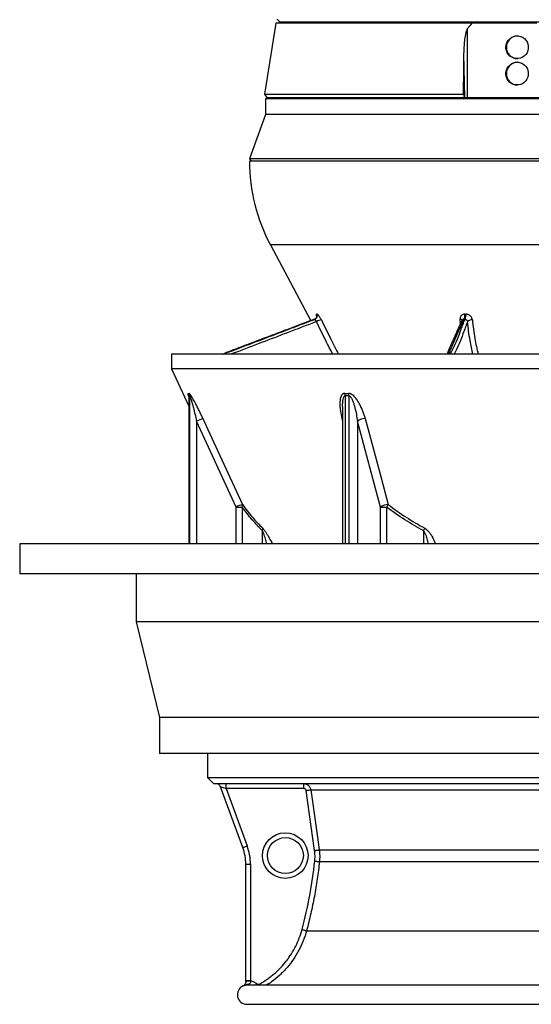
# Model space of a CAD drawing. Header units: millimetres. Extents: x 3838 to 8403, y 897 to 11532.
# Tile 1 of 5: x 3838 to 5971, y 897 to 5002. Entities that reach past the tile are written whole.
import ezdxf

# ---------------------------------------------------------------- set-up
doc = ezdxf.new("R2010")
doc.units = ezdxf.units.MM
doc.header["$LTSCALE"] = 5

msp = doc.modelspace()

# ---------------------------------------------------------------- linework, layer by layer
at = {"color": 7, "linetype": 'Continuous', "lineweight": 25}
for p, q in [((4905.9, 4986.6), (4858.3, 4691.5)), ((5725.1, 4986.6), (4905.9, 4986.6)), ((4920.8, 4991.7), (4920.9, 4986.6)), ((5912.5, 4986.6), (5725.1, 4986.6)), ((5994.4, 4986.6), (5912.5, 4986.6)), ((5704.8, 4676.6), (5705.7, 4964.2)), ((5693.7, 4676.6), (5690.5, 4861)), ((4858.3, 4691.5), (4869, 4676.6)), ((4858.3, 4691.5), (5688.5, 4691.5)), ((5688.5, 4691.5), (5690.6, 4676.6)), ((4868.4, 4676.6), (4863.4, 4671.6)), ((4863.4, 4671.6), (4863.4, 4606.6)), ((7378.4, 4671.6), (4863.4, 4671.6)), ((4868.4, 4676.6), (7373.4, 4676.6)), ((4863.4, 4606.6), (4795.9, 4421.6)), ((7378.4, 4606.6), (4863.4, 4606.6)), ((4795.9, 4421.6), (4805.9, 4411.6)), ((6029.9, 4421.6), (4795.9, 4421.6)), ((7445.9, 4411.6), (4795.9, 4411.6)), ((4883.7, 4062.3), (5051.6, 3746.7)), ((5068.9, 3752.5), (5067.6, 3752.5)), ((5075.8, 3773.8), (5077.1, 3773.8)), ((5694.7, 3752.5), (5690.4, 3752.5)), ((5693.7, 3773.8), (5698, 3773.8)), ((4470.9, 3606.6), (4470.9, 3545.5)), ((7770.9, 3606.6), (4470.9, 3606.6)), ((4470.9, 3545.5), (4543.1, 3390.7)), ((7770.9, 3545.5), (4470.9, 3545.5)), ((4543.1, 3431.1), (4543.1, 2816.8)), ((5184.3, 3388.6), (5184.3, 2816.8)), ((4740.6, 2969.6), (4575.9, 3327.9)), ((5342.1, 2969.6), (5246.2, 3327.9)), ((4740.6, 2969.6), (4766, 2969.6)), ((5342.1, 2969.6), (5368, 2969.6)), ((3838.4, 2816.8), (3838.4, 2691.8)), ((8403.4, 2816.8), (3838.4, 2816.8)), ((8403.4, 2691.8), (3838.4, 2691.8)), ((4323.4, 2691.8), (4323.4, 2491.8)), ((4323.4, 2491.8), (4420.9, 2091.8)), ((7918.4, 2491.8), (4323.4, 2491.8)), ((4420.9, 2091.8), (4420.9, 1941.8)), ((7820.9, 2091.8), (4420.9, 2091.8)), ((7820.9, 1941.8), (4420.9, 1941.8)), ((4620.9, 1941.8), (4620.9, 1841.6)), ((4620.9, 1841.6), (4645.9, 1816.6)), ((4620.9, 1841.6), (7620.9, 1841.6)), ((4645.9, 1816.6), (7595.9, 1816.6)), ((4768.7, 1550), (4675.7, 1803.5)), ((4699, 1796.6), (4787, 1556.9)), ((5022.5, 1796.6), (4699, 1796.6)), ((5067.8, 1537.6), (5032.5, 1788)), ((5051.7, 1790.8), (6065.4, 1790.8)), ((5087, 1540.4), (6064.5, 1540.4)), ((4780.9, 995.3), (4780.9, 1481.1)), ((4780.9, 1481.1), (4800.4, 1481.1)), ((4800.4, 1481.1), (4800.4, 995.3)), ((5087.9, 1491.4), (6064.5, 1491.4)), ((5034.2, 1203.4), (6065.8, 1203.4)), ((4780.9, 995.3), (4800.4, 995.3)), ((4780.9, 991.2), (4780.9, 991.2)), ((6073.1, 976.6), (4787.4, 976.6)), ((4785.9, 896.6), (7455.9, 896.6))]:
    msp.add_line(p, q, dxfattribs=at)
at = {"color": 8, "linetype": 'Continuous', "lineweight": 25}
for p, q in [((6120.9, 4991.7), (4920.8, 4991.7)), ((7358.1, 4062.3), (4883.7, 4062.3)), ((5067.6, 3752.5), (4993.2, 3724.6)), ((5675.9, 3735.5), (5673.9, 3753.5)), ((4543.5, 3432.8), (4543.5, 2816.8)), ((4547, 2816.8), (4547, 3432.8)), ((5195, 3432.8), (5195, 2816.8)), ((5211.4, 2816.8), (5211.4, 3432.8)), ((4575.9, 3327.9), (4575.9, 2816.8)), ((5184.3, 3330.1), (5182.1, 3338.5)), ((5182.1, 3338.5), (5184.3, 3338.4)), ((5246.2, 3327.9), (5246.2, 2816.8)), ((4740.6, 2816.8), (4740.6, 2969.6)), ((4766, 2969.6), (4766, 2816.8)), ((5342.1, 2816.8), (5342.1, 2969.6)), ((5368, 2969.6), (5368, 2816.8)), ((4851.1, 2816.8), (4851.1, 2870.6)), ((5522.6, 2816.8), (5522.6, 2870.6))]:
    msp.add_line(p, q, dxfattribs=at)
at = {"color": 7, "linetype": 'Continuous', "lineweight": 25, "flags": 128}
for points in [[(4602.4, 3338.5), (4623.2, 3293.2), (4706.5, 3112), (4767.1, 2980.2)], [(5279, 3338.5), (5291.1, 3293.2), (5339.6, 3112), (5374.8, 2980.2)], [(5032.5, 1788), (5036.1, 1788.6), (5039.6, 1789), (5042.8, 1789.5), (5045.7, 1789.9), (5048.1, 1790.3), (5049.9, 1790.5), (5051.1, 1790.7), (5051.7, 1790.8)], [(5051.7, 1790.8), (5057.3, 1751.2), (5079.6, 1592.8), (5087, 1540.4)], [(4768.7, 1550), (4769, 1550.1), (4770.1, 1550.6), (4771.7, 1551.2), (4774, 1552.1), (4776.8, 1553.1), (4779.9, 1554.3), (4783.4, 1555.5), (4787, 1556.9)], [(5067.8, 1537.6), (5071.4, 1538.1), (5074.9, 1538.6), (5078.1, 1539.1), (5081, 1539.5), (5083.4, 1539.8), (5085.2, 1540.1), (5086.5, 1540.3), (5087, 1540.4)], [(5068.5, 1493.5), (5072.2, 1493.2), (5075.7, 1492.8), (5078.9, 1492.4), (5081.8, 1492.1), (5084.2, 1491.8), (5086, 1491.6), (5087.3, 1491.5), (5087.9, 1491.4)], [(5015.4, 1208.6), (5019, 1207.6), (5022.4, 1206.7), (5025.6, 1205.8), (5028.4, 1205), (5030.7, 1204.4), (5032.5, 1203.9), (5033.7, 1203.6), (5034.2, 1203.4)]]:
    msp.add_lwpolyline(points, dxfattribs=at)
at = {"color": 8, "linetype": 'Continuous', "lineweight": 25, "flags": 128}
for points in [[(4826.8, 982.4), (4824.2, 979.3), (4821.9, 976.6)], [(4838.2, 981.3), (4840.1, 978), (4840.8, 976.6)]]:
    msp.add_lwpolyline(points, dxfattribs=at)
at = {"color": 7, "linetype": 'Continuous', "lineweight": 25}
for centre, radius in [((4945.4, 1516.6), 95), ((4945.9, 1516.6), 75)]:
    msp.add_circle(centre, radius, dxfattribs=at)
for centre, radius, start, end in [((4910.8, 4991.6), 10, 1, 89), ((5914.7, 4886.6), 47.5, 91.868, 267.9584), ((5914.9, 4776.6), 47.5, 92.0722, 267.7542), ((5545.9, 4414.4), 750, 180.2137, 208), ((5062.4, 3766.8), 15.2, 290.2904, 27.6245), ((5063.6, 3766.8), 15.2, 290.3493, 27.6117), ((5097.7, 3712.5), 37.1, 92.2159, 125.9183), ((5668.7, 3766.8), 26, 326.5778, 15.5472), ((5672.8, 3766.8), 26.2, 326.8876, 15.4154), ((5720.9, 3731), 19.2, 76.4136, 142.7576), ((4518.2, 3432.9), 25.3, 359.8495, 24.536), ((4521.6, 3432.7), 25.4, 0.1234, 24.7633), ((5154, 3433.4), 41, 359.1843, 14.0912), ((5170.1, 3432.5), 41.3, 0.4437, 15.2699), ((4643.5, 3197.1), 147.3, 106.1885, 117.3022), ((5280.2, 3278.5), 60, 91.2099, 124.5416), ((4808.5, 2837.9), 148.2, 106.2426, 117.2807), ((4750, 2976.5), 17.4, 336.6502, 12.0965), ((5376.2, 2920.2), 60, 91.2931, 124.5466), ((5279.6, 3033.9), 109.3, 324.009, 330.5917), ((4830.5, 2876.6), 21.4, 343.6873, 12.2331), ((5427.4, 2918.6), 106.6, 333.2497, 339.4536), ((4657, 1796.6), 20, 20.1363, 90), ((4507.6, 1801.6), 191.5, 358.5046, 4.4944), ((4831.1, 1801.6), 191.5, 358.5046, 4.4944), ((4580.9, 1481.1), 200, 0, 20.1363), ((4580.4, 1481.1), 220, 0, 20.1363), ((4795.9, 942.3), 51.1, 84.4689, 107.0947), ((4785.9, 936.6), 40, 114.5134, 270)]:
    msp.add_arc(centre, radius, start, end, dxfattribs=at)
at = {"color": 8, "linetype": 'Continuous', "lineweight": 25}
msp.add_arc((5673.5, 3741.3), 12.2, 40.8867, 88.0253, dxfattribs=at)
at = {"color": 7, "linetype": 'Continuous', "lineweight": 25}
for centre in [(5912.1, 4886.6), (5911.9, 4776.6)]:
    msp.add_ellipse(centre, major_axis=(4.7, 47.3), ratio=0.984511, dxfattribs=at)
msp.add_ellipse((4699.6, 1796.6), major_axis=(23.8, -6.9), ratio=0.005862, start_param=3.145891, end_param=4.692108, dxfattribs=at)
for points in [[(5705.7, 4964.2), (5712, 4971.8), (5718.4, 4979.3), (5725.1, 4986.6)], [(5688.5, 4691.5), (5689.2, 4748), (5689.8, 4804.5), (5690.5, 4861)], [(4541.2, 3443.3), (4542.4, 3443.3), (4543.5, 3443.3), (4544.6, 3443.3)], [(4547, 3432.8), (4545.8, 3432.7), (4544.7, 3432.7), (4543.5, 3432.8)], [(5193.8, 3443.3), (5199.2, 3443.3), (5204.5, 3443.3), (5209.9, 3443.3)], [(5211.4, 3432.8), (5205.9, 3432.7), (5200.5, 3432.7), (5195, 3432.8)], [(5068.5, 1493.5), (5069.3, 1500.9), (5070, 1515.6), (5068.8, 1530.3), (5067.8, 1537.6)], [(4780.9, 991.1), (4780.9, 992.5), (4780.9, 993.9), (4780.9, 995.3)], [(4800.4, 995.3), (4800.5, 994.6), (4800.7, 993.9), (4800.9, 993.1)]]:
    msp.add_open_spline(points, degree=3, dxfattribs=at)
for points, knots in [([(5690.5, 4861), (5690.6, 4869.7), (5691, 4878.4), (5692, 4895.9), (5692.8, 4904.5), (5694.2, 4917.6), (5694.8, 4921.9), (5696.1, 4930.6), (5696.8, 4934.9), (5698.4, 4943.5), (5699.4, 4947.8), (5701.2, 4954.2), (5701.8, 4956.3), (5703, 4959.4), (5703.4, 4960.4), (5704.4, 4962.4), (5705, 4963.3), (5705.7, 4964.2)], [0, 0, 0, 0, 0.25, 0.25, 0.5, 0.5, 0.625, 0.625, 0.75, 0.75, 0.875, 0.875, 0.9375, 0.9375, 0.96875, 0.96875, 1, 1, 1, 1]), ([(5067.8, 3752.7), (5058.4, 3749.2), (5033.1, 3739.8), (5008.1, 3730.4), (4992.4, 3724.5)], [0, 0, 0, 0, 0.371533, 1, 1, 1, 1]), ([(5076.2, 3763.9), (5076.2, 3763.9), (5076.2, 3763.9), (5076.2, 3762.6), (5075.6, 3760.1), (5073.8, 3756.9), (5070.9, 3754), (5068.4, 3753), (5067.3, 3752.5)], [0, 0, 0, 0, 0.086208, 0.217363, 0.390448, 0.592477, 0.811796, 1, 1, 1, 1]), ([(5067.6, 3752.5), (5067.6, 3752.6), (5067.7, 3752.6), (5067.8, 3752.5), (5067.9, 3752.5)], [0, 0, 0, 0, 0.4300103, 1, 1, 1, 1]), ([(5068.9, 3752.5), (5068.9, 3752.5), (5068.9, 3752.3), (5069, 3752), (5069.1, 3751.8), (5069.4, 3751.2), (5069.6, 3750.9), (5070.1, 3750.1), (5070.4, 3749.7), (5071.1, 3748.7), (5071.5, 3748.2), (5072.3, 3747.1), (5072.7, 3746.5), (5073.6, 3745.4), (5074.1, 3744.8), (5075, 3743.7), (5075.5, 3743.1), (5075.9, 3742.6)], [0, 0, 0, 0, 0.125, 0.125, 0.25, 0.25, 0.375, 0.375, 0.5, 0.5, 0.625, 0.625, 0.75, 0.75, 0.875, 0.875, 1, 1, 1, 1]), ([(5096.2, 3749.6), (5095.5, 3751.1), (5094.7, 3752.7), (5093.1, 3755.7), (5092.2, 3757.2), (5090.4, 3760.1), (5089.5, 3761.5), (5088.1, 3763.6), (5087.7, 3764.2), (5086.8, 3765.4), (5085.8, 3766.6), (5084.9, 3767.7), (5084.1, 3768.7), (5083.6, 3769.2), (5082.3, 3770.6), (5081.5, 3771.3), (5080, 3772.5), (5079.3, 3773), (5078.1, 3773.6), (5077.5, 3773.8), (5077.1, 3773.8)], [0, 0, 0, 0, 0.125, 0.125, 0.25, 0.25, 0.375, 0.375, 0.4375, 0.4375, 0.5, 0.5625, 0.5625, 0.625, 0.625, 0.75, 0.75, 0.875, 0.875, 1, 1, 1, 1]), ([(5682.8, 3749.7), (5680.8, 3745.7), (5673.5, 3731), (5662.1, 3705.5), (5646, 3667.4), (5631.1, 3635), (5621.8, 3612.1), (5619.6, 3606.6)], [0, 0, 0, 0, 0.084931, 0.310871, 0.532386, 0.887545, 1, 1, 1, 1]), ([(5693.7, 3773.8), (5692.2, 3773.8), (5690.8, 3773.7), (5688, 3773.1), (5686.7, 3772.8), (5684.2, 3771.8), (5683, 3771.1), (5680.9, 3769.7), (5679.9, 3768.9), (5678.1, 3767), (5677.3, 3766), (5676, 3763.8), (5675.4, 3762.7), (5674.5, 3760.2), (5674.2, 3758.9), (5673.9, 3756.3), (5673.8, 3754.9), (5673.9, 3753.5)], [0, 0, 0, 0, 0.125, 0.125, 0.25, 0.25, 0.375, 0.375, 0.5, 0.5, 0.625, 0.625, 0.75, 0.75, 0.875, 0.875, 1, 1, 1, 1]), ([(5694.7, 3752.5), (5695.3, 3752.5), (5695.8, 3752.3), (5697, 3752), (5697.6, 3751.8), (5698.9, 3751.2), (5699.5, 3750.9), (5700.6, 3750.1), (5701.2, 3749.7), (5702.3, 3748.7), (5702.9, 3748.2), (5703.8, 3747.1), (5704.2, 3746.5), (5704.8, 3745.4), (5705.1, 3744.8), (5705.5, 3743.7), (5705.6, 3743.1), (5705.7, 3742.6)], [0, 0, 0, 0, 0.125, 0.125, 0.25, 0.25, 0.375, 0.375, 0.5, 0.5, 0.625, 0.625, 0.75, 0.75, 0.875, 0.875, 1, 1, 1, 1]), ([(5725.4, 3749.6), (5725.3, 3751.1), (5725, 3752.7), (5724.1, 3755.7), (5723.5, 3757.2), (5722, 3760.1), (5721.1, 3761.5), (5719.5, 3763.6), (5718.9, 3764.2), (5717.8, 3765.4), (5716.5, 3766.6), (5715.2, 3767.7), (5713.8, 3768.7), (5713.1, 3769.2), (5710.8, 3770.6), (5709.3, 3771.3), (5706.1, 3772.5), (5704.5, 3773), (5701.2, 3773.6), (5699.6, 3773.8), (5698, 3773.8)], [0, 0, 0, 0, 0.125, 0.125, 0.25, 0.25, 0.375, 0.375, 0.4375, 0.4375, 0.5, 0.5625, 0.5625, 0.625, 0.625, 0.75, 0.75, 0.875, 0.875, 1, 1, 1, 1]), ([(4993.2, 3724.6), (4974.8, 3717.8), (4888.2, 3685.4), (4786, 3646.4), (4700.5, 3613.8), (4682.8, 3607), (4681.8, 3606.6)], [0, 0, 0, 0, 0.175576, 0.827191, 0.990105, 1, 1, 1, 1]), ([(4543, 3433.3), (4543, 3433.3), (4543, 3433.4), (4543.1, 3432.7), (4543.1, 3431.9), (4543.1, 3431.3), (4543.1, 3431.1)], [0, 0, 0, 0, 0.226749, 0.657109, 0.871626, 1, 1, 1, 1]), ([(4602.4, 3338.5), (4600.1, 3343.6), (4597.7, 3348.7), (4592.9, 3358.9), (4590.4, 3364), (4585.5, 3374), (4583, 3379), (4578, 3389), (4575.5, 3393.9), (4571.6, 3401.3), (4570.3, 3403.7), (4567.7, 3408.5), (4566.4, 3410.9), (4562.5, 3417.9), (4559.9, 3422.4), (4556.1, 3428.9), (4554.8, 3430.9), (4552.3, 3434.8), (4551.1, 3436.6), (4548.8, 3439.7), (4547.7, 3441), (4546.3, 3442.4), (4545.9, 3442.8), (4545.2, 3443.3), (4544.9, 3443.4), (4544.6, 3443.3)], [0, 0, 0, 0, 0.125, 0.125, 0.25, 0.25, 0.375, 0.375, 0.5, 0.5, 0.5625, 0.5625, 0.625, 0.625, 0.75, 0.75, 0.8125, 0.8125, 0.875, 0.875, 0.9375, 0.9375, 0.96875, 0.96875, 1, 1, 1, 1]), ([(4547, 3432.8), (4547.1, 3432.8), (4547.2, 3432.7), (4547.5, 3432.4), (4547.6, 3432.2), (4548, 3431.6), (4548.1, 3431.2), (4548.5, 3430.5), (4548.7, 3430.1), (4549.2, 3428.8), (4549.5, 3427.9), (4550.2, 3425.9), (4550.6, 3424.9), (4551.6, 3421.8), (4552.3, 3419.7), (4553.6, 3415.3), (4554.3, 3413.1), (4556.2, 3406.5), (4557.5, 3401.9), (4559.9, 3392.8), (4561.2, 3388.2), (4564.8, 3374.4), (4567.1, 3365.2), (4571.6, 3346.6), (4573.8, 3337.3), (4575.9, 3327.9)], [0, 0, 0, 0, 0.015625, 0.015625, 0.03125, 0.03125, 0.046875, 0.046875, 0.0625, 0.0625, 0.09375, 0.09375, 0.125, 0.125, 0.1875, 0.1875, 0.25, 0.25, 0.375, 0.375, 0.5, 0.5, 0.75, 0.75, 1, 1, 1, 1]), ([(5193.8, 3443.3), (5192.6, 3443.4), (5191.5, 3443.3), (5189.3, 3442.8), (5188.3, 3442.4), (5186.4, 3441.5), (5185.5, 3440.9), (5183.8, 3439.6), (5183, 3438.9), (5180.9, 3436.5), (5179.8, 3434.7), (5178.3, 3431.8), (5177.9, 3430.8), (5177, 3428.8), (5176.7, 3427.7), (5175, 3422.4), (5174.1, 3417.9), (5173.4, 3410.9), (5173.2, 3408.5), (5173, 3403.7), (5172.9, 3401.2), (5173, 3393.9), (5173.2, 3388.9), (5174.1, 3379), (5174.8, 3374), (5177.1, 3358.9), (5179.3, 3348.8), (5182.1, 3338.5)], [0, 0, 0, 0, 0.03125, 0.03125, 0.0625, 0.0625, 0.09375, 0.09375, 0.125, 0.125, 0.1875, 0.1875, 0.21875, 0.21875, 0.25, 0.25, 0.375, 0.375, 0.4375, 0.4375, 0.5, 0.5, 0.625, 0.625, 0.75, 0.75, 1, 1, 1, 1]), ([(5279, 3338.5), (5277.6, 3343.6), (5276.1, 3348.7), (5272.8, 3358.9), (5271, 3364), (5267.1, 3374), (5265.1, 3379), (5260.6, 3389), (5258.1, 3393.9), (5254.2, 3401.3), (5252.8, 3403.7), (5249.9, 3408.5), (5248.4, 3410.9), (5243.8, 3417.9), (5240.5, 3422.4), (5234.8, 3428.9), (5232.9, 3430.9), (5228.8, 3434.8), (5226.6, 3436.6), (5222, 3439.7), (5219.6, 3441), (5216, 3442.4), (5214.7, 3442.8), (5212.3, 3443.3), (5211.1, 3443.4), (5209.9, 3443.3)], [0, 0, 0, 0, 0.125, 0.125, 0.25, 0.25, 0.375, 0.375, 0.5, 0.5, 0.5625, 0.5625, 0.625, 0.625, 0.75, 0.75, 0.8125, 0.8125, 0.875, 0.875, 0.9375, 0.9375, 0.96875, 0.96875, 1, 1, 1, 1]), ([(5211.4, 3432.8), (5211.9, 3432.8), (5212.4, 3432.7), (5213.4, 3432.4), (5213.9, 3432.2), (5214.8, 3431.6), (5215.3, 3431.2), (5216.2, 3430.5), (5216.6, 3430.1), (5217.7, 3428.8), (5218.5, 3427.9), (5219.8, 3425.9), (5220.5, 3424.9), (5222.3, 3421.8), (5223.3, 3419.7), (5225.3, 3415.3), (5226.2, 3413.1), (5228.8, 3406.5), (5230.4, 3401.9), (5233.2, 3392.8), (5234.5, 3388.2), (5238, 3374.4), (5240, 3365.2), (5243.5, 3346.6), (5245, 3337.3), (5246.2, 3327.9)], [0, 0, 0, 0, 0.015625, 0.015625, 0.03125, 0.03125, 0.046875, 0.046875, 0.0625, 0.0625, 0.09375, 0.09375, 0.125, 0.125, 0.1875, 0.1875, 0.25, 0.25, 0.375, 0.375, 0.5, 0.5, 0.75, 0.75, 1, 1, 1, 1]), ([(4851.1, 2870.6), (4836.2, 2884.8), (4821.7, 2900.3), (4793.4, 2933.5), (4779.6, 2951.1), (4766, 2969.6)], [0, 0, 0, 0, 0.5, 0.5, 1, 1, 1, 1]), ([(4767.1, 2980.2), (4780.5, 2961.7), (4794.2, 2944.1), (4822.3, 2910.9), (4836.7, 2895.4), (4851.5, 2881.2)], [0, 0, 0, 0, 0.5, 0.5, 1, 1, 1, 1]), ([(5522.6, 2870.6), (5495.4, 2884.8), (5469.1, 2900.3), (5417.6, 2933.5), (5392.6, 2951.1), (5368, 2969.6)], [0, 0, 0, 0, 0.5, 0.5, 1, 1, 1, 1]), ([(5374.8, 2980.2), (5399, 2961.7), (5423.7, 2944.1), (5474.5, 2910.9), (5500.4, 2895.4), (5527.2, 2881.2)], [0, 0, 0, 0, 0.5, 0.5, 1, 1, 1, 1]), ([(5022, 1816.6), (5023.8, 1816.6), (5025.6, 1816.5), (5029.1, 1815.9), (5030.8, 1815.4), (5034.2, 1814.1), (5035.8, 1813.3), (5038.1, 1812), (5038.8, 1811.5), (5040.3, 1810.4), (5041, 1809.9), (5043, 1808.1), (5044.3, 1806.8), (5046.5, 1804.1), (5047.5, 1802.5), (5049.2, 1799.4), (5049.9, 1797.8), (5051, 1794.4), (5051.4, 1792.6), (5051.7, 1790.8)], [0, 0, 0, 0, 0.125, 0.125, 0.25, 0.25, 0.375, 0.375, 0.4375, 0.4375, 0.5, 0.5, 0.625, 0.625, 0.75, 0.75, 0.875, 0.875, 1, 1, 1, 1]), ([(5032.5, 1788), (5032.3, 1789.2), (5031.9, 1790.4), (5031, 1791.9), (5030.7, 1792.5), (5030, 1793.4), (5029.6, 1793.8), (5028.2, 1795), (5027.2, 1795.6), (5024.9, 1796.4), (5023.7, 1796.6), (5022.5, 1796.6)], [0, 0, 0, 0, 0.25, 0.25, 0.375, 0.375, 0.5, 0.5, 0.75, 0.75, 1, 1, 1, 1]), ([(5087, 1540.4), (5088.2, 1532.2), (5088.8, 1524.1), (5089.1, 1507.8), (5088.7, 1499.6), (5087.9, 1491.4)], [0, 0, 0, 0, 0.5, 0.5, 1, 1, 1, 1]), ([(5015.4, 1208.6), (5028, 1255.4), (5038.7, 1302.5), (5056.4, 1397.5), (5063.4, 1445.4), (5068.5, 1493.5)], [0, 0, 0, 0, 0.5, 0.5, 1, 1, 1, 1]), ([(5087.9, 1491.4), (5085.3, 1467.1), (5082.2, 1442.9), (5075.1, 1394.5), (5071.1, 1370.4), (5062.2, 1322.4), (5057.2, 1298.4), (5046.4, 1250.7), (5040.5, 1227), (5034.2, 1203.4)], [0, 0, 0, 0, 0.25, 0.25, 0.5, 0.5, 0.75, 0.75, 1, 1, 1, 1]), ([(4838.2, 981.3), (4849.1, 987.4), (4859.6, 993.9), (4874.9, 1004.6), (4879.9, 1008.3), (4889.7, 1015.9), (4894.4, 1019.8), (4917.8, 1039.9), (4934.7, 1057.6), (4953.7, 1081.9), (4957.4, 1086.9), (4964.5, 1097), (4967.9, 1102.2), (4977.8, 1117.9), (4983.8, 1128.6), (5000.3, 1161.6), (5009, 1184.5), (5015.4, 1208.6)], [0, 0, 0, 0, 0.125, 0.125, 0.1875, 0.1875, 0.25, 0.25, 0.5, 0.5, 0.5625, 0.5625, 0.625, 0.625, 0.75, 0.75, 1, 1, 1, 1]), ([(4800.9, 993.1), (4801.1, 992.2), (4801.2, 991.3), (4801.2, 989.4), (4801.1, 988.5), (4800.6, 986.8), (4800.2, 986), (4799.2, 984.6), (4798.7, 984), (4796.8, 982.4), (4795.4, 981.6), (4792.4, 980.4), (4790.8, 979.9), (4787.6, 978.9), (4785.9, 978.5), (4782.6, 977.6), (4781, 977.1), (4777.7, 976), (4776.1, 975.4), (4773.7, 974.4), (4772.9, 974), (4771.3, 973.3), (4770.5, 973), (4769.7, 972.6)], [0, 0, 0, 0, 0.0625, 0.0625, 0.125, 0.125, 0.1875, 0.1875, 0.25, 0.25, 0.375, 0.375, 0.5, 0.5, 0.625, 0.625, 0.75, 0.75, 0.875, 0.875, 0.9375, 0.9375, 1, 1, 1, 1]), ([(4780.9, 991.1), (4780.9, 990.1), (4780.9, 989.2), (4780.6, 987.5), (4780.5, 986.7), (4779.9, 984.5), (4779.4, 983.2), (4778.6, 981.7), (4778.3, 981.2), (4777.8, 980.3), (4777.5, 979.8), (4776.7, 978.7), (4776.2, 978), (4774.6, 976.2), (4773.6, 975.3), (4771.7, 973.8), (4770.7, 973.1), (4769.7, 972.6)], [0, 0, 0, 0, 0.0625, 0.0625, 0.125, 0.125, 0.25, 0.25, 0.3125, 0.3125, 0.375, 0.375, 0.5, 0.5, 0.75, 0.75, 1, 1, 1, 1]), ([(4800.4, 995.3), (4802.8, 994.8), (4805.2, 994.2), (4809.9, 992.5), (4812.2, 991.6), (4818.9, 988.3), (4823, 985.6), (4826.8, 982.4)], [0, 0, 0, 0, 0.25, 0.25, 0.5, 0.5, 1, 1, 1, 1]), ([(4769.7, 972.6), (4769.7, 972.6), (4769.6, 972.7), (4769.5, 972.7), (4769.5, 972.8), (4769.5, 972.8), (4769.5, 972.8), (4769.5, 972.8)], [0, 0, 0, 0, 0.5, 0.75, 0.875, 0.875, 1, 1, 1, 1]), ([(4788.1, 976.6), (4785.7, 976.5), (4781.3, 976.4), (4775.1, 974.9), (4771.5, 973.3), (4769.7, 972.6)], [0, 0, 0, 0, 0.378501, 0.692557, 1, 1, 1, 1]), ([(4826.8, 982.4), (4827.6, 981.7), (4828.5, 981.2), (4830.4, 980.4), (4831.4, 980.2), (4833.4, 980), (4834.4, 980), (4836.4, 980.4), (4837.3, 980.8), (4838.2, 981.3)], [0, 0, 0, 0, 0.25, 0.25, 0.5, 0.5, 0.75, 0.75, 1, 1, 1, 1])]:
    msp.add_open_spline(points, degree=3, knots=knots, dxfattribs=at)
at = {"color": 8, "linetype": 'Continuous', "lineweight": 25}
for points, knots in [([(4684.3, 3606.6), (4703.6, 3613.9), (4760, 3635.1), (4852, 3670), (4941.7, 3704.3), (5013.6, 3731.6), (5050, 3745.4), (5068.5, 3752.4), (5068.9, 3752.5)], [0, 0, 0, 0, 0.147184, 0.43046, 0.713708, 0.855336, 0.996958, 1, 1, 1, 1]), ([(5075.9, 3742.6), (5057.8, 3735.8), (5021.7, 3722.3), (4949.9, 3694.7), (4860.1, 3660.5), (4776.4, 3628.8), (4728.4, 3610.7), (4717.5, 3606.6)], [0, 0, 0, 0, 0.151763, 0.303535, 0.607074, 0.911193, 1, 1, 1, 1]), ([(5075.8, 3773.8), (5075.6, 3773.8), (5074.7, 3773.7), (5073.8, 3772), (5074, 3768.3), (5075.2, 3764.9), (5075.6, 3763.7)], [0, 0, 0, 0, 0.086728, 0.447734, 0.807217, 1, 1, 1, 1]), ([(5143.5, 3606.6), (5133.7, 3625.6), (5117, 3657.8), (5094.4, 3703.1), (5082.1, 3729.4), (5075.9, 3742.6)], [0, 0, 0, 0, 0.419289, 0.709681, 1, 1, 1, 1]), ([(5096.2, 3749.6), (5102.4, 3736.7), (5114.7, 3711), (5138.4, 3663.3), (5156.4, 3628.5), (5167.7, 3606.6)], [0, 0, 0, 0, 0.270907, 0.541884, 1, 1, 1, 1]), ([(5690.4, 3752.5), (5682.5, 3736.4), (5662.4, 3694.7), (5642.3, 3646.4), (5628.3, 3613.8), (5625.8, 3607), (5625.7, 3606.6)], [0, 0, 0, 0, 0.333704, 0.860336, 0.992003, 1, 1, 1, 1]), ([(5632.7, 3606.6), (5636.6, 3613.9), (5648.1, 3635.1), (5663.9, 3670), (5676.3, 3704.3), (5686.5, 3731.6), (5691.7, 3745.4), (5694.6, 3752.4), (5694.7, 3752.5)], [0, 0, 0, 0, 0.147184, 0.43046, 0.713708, 0.855336, 0.996958, 1, 1, 1, 1]), ([(5705.7, 3742.6), (5702.9, 3735.8), (5697.5, 3722.3), (5687.4, 3694.7), (5674.8, 3660.5), (5660.6, 3628.8), (5650.9, 3610.7), (5648.7, 3606.6)], [0, 0, 0, 0, 0.1517631, 0.3035351, 0.6070738, 0.9111934, 1, 1, 1, 1]), ([(5690.4, 3752.5), (5690.1, 3752.5), (5688.8, 3752.7), (5686.6, 3752.3), (5684.5, 3751.2), (5683.9, 3749.8), (5683.7, 3749.3)], [0, 0, 0, 0, 0.075164, 0.398207, 0.729805, 1, 1, 1, 1]), ([(5728, 3606.6), (5723.8, 3625.6), (5716.6, 3657.8), (5709.4, 3703.1), (5706.9, 3729.4), (5705.7, 3742.6)], [0, 0, 0, 0, 0.419289, 0.709681, 1, 1, 1, 1]), ([(5725.4, 3749.6), (5726.7, 3736.7), (5729.1, 3711), (5736.8, 3663.3), (5744.6, 3628.5), (5749.4, 3606.6)], [0, 0, 0, 0, 0.270907, 0.541884, 1, 1, 1, 1]), ([(4543.1, 3431.1), (4542.7, 3432.2), (4541.7, 3435.4), (4540.7, 3439.6), (4540.3, 3442.9), (4540.9, 3443.2), (4541.2, 3443.3)], [0, 0, 0, 0, 0.17144, 0.479028, 0.768595, 1, 1, 1, 1]), ([(4543.2, 3431.1), (4543.2, 3431.4), (4543.1, 3432.2), (4543.3, 3432.7), (4543.4, 3432.8), (4543.5, 3432.8)], [0, 0, 0, 0, 0.2947795, 0.7547563, 1, 1, 1, 1]), ([(5184.4, 3389.1), (5184.4, 3389.3), (5184.2, 3394.3), (5184.7, 3403.9), (5186, 3417.3), (5188.4, 3427.1), (5191.8, 3431.7), (5193.8, 3432.7), (5194.7, 3432.8), (5195, 3432.8)], [0, 0, 0, 0, 0.011466, 0.299595, 0.589971, 0.839495, 0.934565, 0.977245, 1, 1, 1, 1]), ([(4851.5, 2881.2), (4852.9, 2879.7), (4855.7, 2876.7), (4861.1, 2869.4), (4867.4, 2859.9), (4877.1, 2843.6), (4885.2, 2829.1), (4890.4, 2818.4), (4891.2, 2816.8)], [0, 0, 0, 0, 0.105463, 0.211439, 0.385121, 0.559285, 0.933501, 1, 1, 1, 1]), ([(5527.2, 2881.2), (5529.6, 2879.7), (5534.4, 2876.7), (5541.9, 2869.4), (5549.7, 2859.9), (5559.7, 2843.6), (5567.1, 2829.1), (5570.5, 2818.4), (5571, 2816.8)], [0, 0, 0, 0, 0.105463, 0.211439, 0.385121, 0.559285, 0.933501, 1, 1, 1, 1]), ([(4868.3, 2816.8), (4866.5, 2823.7), (4863.6, 2834.5), (4859.3, 2849), (4856.1, 2858.3), (4853.4, 2865.7), (4851.9, 2869), (4851.1, 2870.6)], [0, 0, 0, 0, 0.369516, 0.576659, 0.783464, 0.892131, 1, 1, 1, 1]), ([(5542.6, 2816.8), (5541, 2823.7), (5538.6, 2834.5), (5534.1, 2849), (5530.2, 2858.3), (5526.5, 2865.7), (5523.9, 2869), (5522.6, 2870.6)], [0, 0, 0, 0, 0.369516, 0.576659, 0.783464, 0.892131, 1, 1, 1, 1]), ([(5034.2, 1203.4), (5030, 1189.4), (5021.4, 1161.4), (5002.8, 1121.6), (4980.2, 1084), (4953.4, 1049.2), (4922.9, 1017.8), (4894.2, 993.4), (4874.9, 981.1), (4867.9, 976.6)], [0, 0, 0, 0, 0.1521077, 0.3047022, 0.4568121, 0.6088841, 0.7614396, 0.9135136, 1, 1, 1, 1])]:
    msp.add_open_spline(points, degree=3, knots=knots, dxfattribs=at)

doc.saveas('drawing.dxf')
